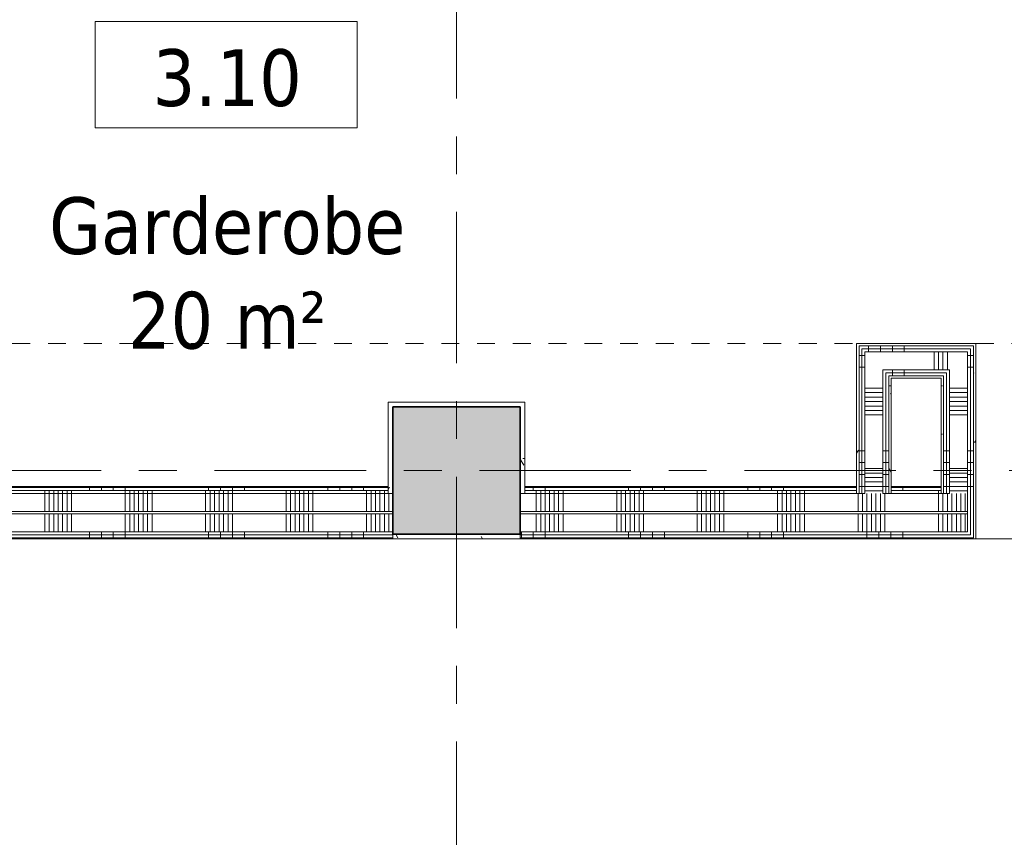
# Model space of a CAD drawing. Extents: x 3165 to 57695, y -7842 to 39081.
# Tile 129 of 248: x 35684 to 39815, y 28789 to 32220. Entities that reach past the tile are written whole.
import ezdxf

# ---------------------------------------------------------------- set-up
doc = ezdxf.new("R2010")
doc.units = 0
doc.header["$LTSCALE"] = 50
doc.linetypes.add('Onderlegger 3e verdieping$0$gestippeld-fijn', pattern=[3, 1.5, -1.5])
doc.linetypes.add('Onderlegger 3e verdieping$0$stramien', pattern=[22.225, 12.7, -3.175, 3.175, -3.175])
doc.layers.get('0').update_dxf_attribs({"linetype": 'CONTINUOUS'})
for name, color, linetype, lineweight in [('Onderlegger 3e verdieping$0$A-AREA-IDEN', 8, 'CONTINUOUS', 18), ('Onderlegger 3e verdieping$0$A-DETL', 8, 'CONTINUOUS', 18), ('Onderlegger 3e verdieping$0$A-FLOR-OTLN', 8, 'CONTINUOUS', 18), ('Onderlegger 3e verdieping$0$A-WALL-PATT', 8, 'CONTINUOUS', 50), ('Onderlegger 3e verdieping$0$I-WALL', 8, 'CONTINUOUS', 25), ('Onderlegger 3e verdieping$0$S-COLS', 8, 'CONTINUOUS', 18), ('Onderlegger 3e verdieping$0$S-GRID', 8, 'CONTINUOUS', 18)]:
    doc.layers.add(name, color=color, linetype=linetype, lineweight=lineweight)
doc.styles.add('Onderlegger 3e verdieping$0$Tahoma_1', font='TAHOMA.TTF', dxfattribs={"height": 238.040123})
pattern_1 = [(0, (0, 0), (406.4, 101.6), [33.528, -271.272, 33.528, -271.272, -1625.6]), (0, (0, 0), (406.4, 101.6), [-609.6, 33.528, -576.072, 33.528, -271.272, -711.2]), (0, (0, 0), (406.4, 101.6), [-1524, 33.528, -169.672, 33.528, -474.472]), (120, (152.4, 50.8), (-291.18818, 301.15272), [33.528, -271.272, 33.528, -271.272, -1625.6]), (120, (152.4, 50.8), (-291.18818, 301.15272), [-609.6, 33.528, -576.072, 33.528, -271.272, -711.2]), (120, (152.4, 50.8), (-291.18818, 301.15272), [-1524, 33.528, -169.672, 33.528, -474.472]), (240, (203.2, 254), (-115.21182, -402.75272), [33.528, -271.272, 33.528, -271.272, -1625.6]), (240, (203.2, 254), (-115.21182, -402.75272), [-609.6, 33.528, -576.072, 33.528, -271.272, -711.2]), (240, (203.2, 254), (-115.21182, -402.75272), [-1524, 33.528, -169.672, 33.528, -474.472])]
pattern_2 = [(90, (39738.43, 30041.2), (-500, -2e-12), []), (90, (39788.43, 30041.2), (-500, -2e-12), []), (90, (39838.43, 30041.2), (-500, -2e-12), []), (90, (39888.43, 30041.2), (-500, -2e-12), [])]
pattern_3 = [(90, (39538.43, 30041.2), (-337.5, -1e-12), []), (90, (39557.18, 30041.2), (-337.5, -1e-12), []), (90, (39575.93, 30041.2), (-337.5, -1e-12), []), (90, (39594.68, 30041.2), (-337.5, -1e-12), []), (90, (39613.43, 30041.2), (-337.5, -1e-12), []), (90, (39632.18, 30041.2), (-337.5, -1e-12), []), (90, (39650.93, 30041.2), (-337.5, -1e-12), [])]
pattern_4 = [(90, (34976.6, 30041.2), (-500, 2e-12), []), (90, (35026.6, 30041.2), (-500, 2e-12), []), (90, (35076.6, 30041.2), (-500, 2e-12), []), (90, (35126.6, 30041.2), (-500, 2e-12), [])]
pattern_5 = [(90, (34776.6, 30041.2), (-337.5, 1e-12), []), (90, (34795.35, 30041.2), (-337.5, 1e-12), []), (90, (34814.1, 30041.2), (-337.5, 1e-12), []), (90, (34832.85, 30041.2), (-337.5, 1e-12), []), (90, (34851.6, 30041.2), (-337.5, 1e-12), []), (90, (34870.35, 30041.2), (-337.5, 1e-12), []), (90, (34889.1, 30041.2), (-337.5, 1e-12), [])]
pattern_6 = [(270, (36394.93, 30860.7), (500, 2e-12), []), (270, (36344.93, 30860.7), (500, 2e-12), []), (270, (36294.93, 30860.7), (500, 2e-12), []), (270, (36244.93, 30860.7), (500, 2e-12), [])]
pattern_7 = [(180, (39695.3, 30760.95), (2e-12, -500), []), (180, (39695.3, 30810.95), (2e-12, -500), []), (180, (39695.3, 30860.95), (2e-12, -500), []), (180, (39695.3, 30910.95), (2e-12, -500), [])]
pattern_8 = [(180, (39340.3, 30760.95), (2e-12, -500), []), (180, (39340.3, 30810.95), (2e-12, -500), []), (180, (39340.3, 30860.95), (2e-12, -500), []), (180, (39340.3, 30910.95), (2e-12, -500), [])]

# ---------------------------------------------------------------- blocks, each defined once
blk = doc.blocks.new('Onderlegger 3e verdieping$0$00_KU ruimtetag groot - 00_KU ruimtetag groot-3653893-Plotview 3e Verdieping - schaal 1 op 100')
at = {"layer": 'Onderlegger 3e verdieping$0$A-AREA-IDEN'}
for p, q in [((5.5, 2.164), (-5.5, 2.164)), ((-5.5, 2.164), (-5.5, -2.302)), ((5.5, -2.302), (5.5, 2.164)), ((-5.5, -2.302), (5.5, -2.302))]:
    blk.add_line(p, q, dxfattribs=at)
blk = doc.blocks.new('Onderlegger 3e verdieping')
at = {"layer": 'Onderlegger 3e verdieping$0$A-WALL-PATT', "lineweight": 18}
h = blk.add_hatch(dxfattribs=at)
h.set_pattern_fill('FP_11', color=256, style=0, pattern_type=2)
h.set_pattern_definition(pattern_1)
h.paths.add_polyline_path([(41103.3, 30850.7), (41103.3, 30860.7), (40895.6, 30860.7), (40895.6, 30850.7), (41073.3, 30850.7)], flags=0)
h.paths.add_polyline_path([(39685.3, 30850.7), (39685.3, 30860.7), (39205.3, 30860.7), (39205.3, 30850.7), (39672.8, 30850.7)], flags=0)
h.paths.add_polyline_path([(33527.6, 30850.7), (33978.6, 30850.7), (33978.6, 30860.7), (33527.6, 30860.7)], flags=0)
h.paths.add_polyline_path([(32303.6, 30850.7), (32303.6, 30860.7), (32116.6, 30860.7), (32116.6, 30850.7), (32167.6, 30850.7)], flags=0)
h = blk.add_hatch(dxfattribs=at)
h.set_pattern_fill('FP_11', color=256, style=0, pattern_type=2)
h.set_pattern_definition(pattern_1)
h.paths.add_polyline_path([(39195.3, 30231.2), (39205.3, 30231.2), (39205.3, 30860.7), (39195.3, 30860.7), (39195.3, 30243.7)], flags=0)
h = blk.add_hatch(dxfattribs=at)
h.set_pattern_fill('FP_11', color=256, style=0, pattern_type=2)
h.set_pattern_definition(pattern_1)
h.paths.add_polyline_path([(39695.3, 30046.2), (39695.3, 30860.7), (39685.3, 30860.7), (39685.3, 30046.2)], flags=0)
h = blk.add_hatch(dxfattribs=at)
h.set_pattern_fill('FP_265', color=256, angle=-270, style=0, pattern_type=2)
h.set_pattern_definition(pattern_6)
h.paths.add_polyline_path([(39660.3, 30838.2), (39672.8, 30838.2), (39672.8, 30850.7), (39217.8, 30850.7), (39217.8, 30838.2), (39593.8, 30838.2)], flags=0)
h.paths.add_polyline_path([(40895.6, 30838.2), (41103.3, 30838.2), (41103.3, 30850.7), (40895.6, 30850.7)], flags=0)
h.paths.add_polyline_path([(33527.6, 30838.2), (33978.6, 30838.2), (33978.6, 30850.7), (33527.6, 30850.7)], flags=0)
h.paths.add_polyline_path([(32116.6, 30838.2), (32303.6, 30838.2), (32303.6, 30850.7), (32116.6, 30850.7)], flags=0)
h = blk.add_hatch(dxfattribs=at)
h.set_pattern_fill('FP_265', color=256, angle=-270, style=0, pattern_type=2)
h.set_pattern_definition(pattern_6)
h.paths.add_polyline_path([(41073.3, 30825.7), (41103.3, 30825.7), (41103.3, 30838.2), (40895.6, 30838.2), (40895.6, 30825.7)], flags=0)
h.paths.add_polyline_path([(39284.4, 30825.7), (39660.3, 30825.7), (39660.3, 30838.2), (39230.3, 30838.2), (39230.3, 30825.7)], flags=0)
h.paths.add_polyline_path([(33978.6, 30825.7), (33978.6, 30838.2), (33527.6, 30838.2), (33527.6, 30825.7), (33714.7, 30825.7)], flags=0)
h.paths.add_polyline_path([(32291.1, 30825.7), (32291.1, 30838.2), (32116.6, 30838.2), (32116.6, 30825.7), (32279.1, 30825.7)], flags=0)
h = blk.add_hatch(dxfattribs=at)
h.set_pattern_fill('FP_266', color=256, angle=-270, style=0, pattern_type=2)
h.set_pattern_definition([(270, (36594.93, 30860.7), (337.5, 1e-12), []), (270, (36576.18, 30860.7), (337.5, 1e-12), []), (270, (36557.43, 30860.7), (337.5, 1e-12), []), (270, (36538.68, 30860.7), (337.5, 1e-12), []), (270, (36519.93, 30860.7), (337.5, 1e-12), []), (270, (36501.18, 30860.7), (337.5, 1e-12), []), (270, (36482.43, 30860.7), (337.5, 1e-12), [])])
h.paths.add_polyline_path([(40895.6, 30750.7), (41103.3, 30750.7), (41103.3, 30825.7), (40895.6, 30825.7)], flags=0)
h.paths.add_polyline_path([(39340.3, 30750.7), (39585.3, 30750.7), (39585.3, 30825.7), (39305.3, 30825.7), (39305.3, 30750.7), (39317.8, 30750.7)], flags=0)
h.paths.add_polyline_path([(33978.6, 30750.7), (33978.6, 30825.7), (33527.6, 30825.7), (33527.6, 30750.7), (33903.6, 30750.7)], flags=0)
h.paths.add_polyline_path([(32279.1, 30750.7), (32279.1, 30825.7), (32116.6, 30825.7), (32116.6, 30750.7), (32229.1, 30750.7)], flags=0)
h = blk.add_hatch(dxfattribs=at)
h.set_pattern_fill('FP_274', color=256, angle=90, style=0, pattern_type=2)
h.set_pattern_definition(pattern_8)
h.paths.add_polyline_path([(39205.3, 30231.2), (39217.8, 30231.2), (39217.8, 30850.7), (39205.3, 30850.7), (39205.3, 30261.2)], flags=0)
h = blk.add_hatch(dxfattribs=at)
h.set_pattern_fill('FP_274', color=256, angle=90, style=0, pattern_type=2)
h.set_pattern_definition(pattern_8)
h.paths.add_polyline_path([(39217.8, 30231.2), (39230.3, 30231.2), (39230.3, 30838.2), (39217.8, 30838.2), (39217.8, 30261.2)], flags=0)
h = blk.add_hatch(dxfattribs=at)
h.set_pattern_fill('FP_275', color=256, angle=90, style=0, pattern_type=2)
h.set_pattern_definition([(180, (39340.3, 30560.95), (2e-12, -337.5), []), (180, (39340.3, 30579.7), (2e-12, -337.5), []), (180, (39340.3, 30598.45), (2e-12, -337.5), []), (180, (39340.3, 30617.2), (2e-12, -337.5), []), (180, (39340.3, 30635.95), (2e-12, -337.5), []), (180, (39340.3, 30654.7), (2e-12, -337.5), []), (180, (39340.3, 30673.45), (2e-12, -337.5), [])])
h.paths.add_polyline_path([(39305.3, 30231.2), (39305.3, 30825.7), (39230.3, 30825.7), (39230.3, 30231.2), (39284.4, 30231.2)], flags=0)
h = blk.add_hatch(dxfattribs=at)
h.set_pattern_fill('FP_270', color=256, angle=90, style=0, pattern_type=2)
h.set_pattern_definition([(180, (39695.3, 30560.95), (2e-12, -337.5), []), (180, (39695.3, 30579.7), (2e-12, -337.5), []), (180, (39695.3, 30598.45), (2e-12, -337.5), []), (180, (39695.3, 30617.2), (2e-12, -337.5), []), (180, (39695.3, 30635.95), (2e-12, -337.5), []), (180, (39695.3, 30654.7), (2e-12, -337.5), []), (180, (39695.3, 30673.45), (2e-12, -337.5), [])])
h.paths.add_polyline_path([(39660.3, 30231.2), (39660.3, 30825.7), (39585.3, 30825.7), (39585.3, 30231.2), (39593.8, 30231.2)], flags=0)
h = blk.add_hatch(dxfattribs=at)
h.set_pattern_fill('FP_269', color=256, angle=90, style=0, pattern_type=2)
h.set_pattern_definition(pattern_7)
h.paths.add_polyline_path([(39672.8, 30071.2), (39672.8, 30838.2), (39660.3, 30838.2), (39660.3, 30071.2)], flags=0)
h = blk.add_hatch(dxfattribs=at)
h.set_pattern_fill('FP_269', color=256, angle=90, style=0, pattern_type=2)
h.set_pattern_definition(pattern_7)
h.paths.add_polyline_path([(39672.8, 30058.7), (39685.3, 30058.7), (39685.3, 30850.7), (39672.8, 30850.7), (39672.8, 30071.2)], flags=0)
h = blk.add_hatch(dxfattribs=at)
h.set_pattern_fill('FP_265', color=256, angle=-270, style=0, pattern_type=2)
h.set_pattern_definition(pattern_6)
h.paths.add_polyline_path([(40995.1, 30738.2), (41103.3, 30738.2), (41103.3, 30750.7), (40995.1, 30750.7)], flags=0)
h.paths.add_polyline_path([(40895.6, 30738.2), (40920.1, 30738.2), (40920.1, 30750.7), (40895.6, 30750.7)], flags=0)
h.paths.add_polyline_path([(39317.8, 30738.2), (39572.8, 30738.2), (39572.8, 30750.7), (39317.8, 30750.7)], flags=0)
h.paths.add_polyline_path([(33903.6, 30738.2), (33903.6, 30750.7), (33602.6, 30750.7), (33602.6, 30738.2), (33714.7, 30738.2)], flags=0)
h.paths.add_polyline_path([(32229.1, 30738.2), (32229.1, 30750.7), (32116.6, 30750.7), (32116.6, 30738.2), (32167.6, 30738.2)], flags=0)
h = blk.add_hatch(dxfattribs=at)
h.set_pattern_fill('FP_265', color=256, angle=-270, style=0, pattern_type=2)
h.set_pattern_definition(pattern_6)
h.paths.add_polyline_path([(40920.1, 30725.7), (40920.1, 30738.2), (40895.6, 30738.2), (40895.6, 30725.7)], flags=0)
h.paths.add_polyline_path([(41103.3, 30725.7), (41103.3, 30738.2), (40995.1, 30738.2), (40995.1, 30725.7), (41073.3, 30725.7)], flags=0)
h.paths.add_polyline_path([(39550.3, 30725.7), (39560.3, 30725.7), (39560.3, 30738.2), (39330.3, 30738.2), (39330.3, 30725.7), (39340.3, 30725.7)], flags=0)
h.paths.add_polyline_path([(33714.7, 30725.7), (33903.6, 30725.7), (33903.6, 30738.2), (33602.6, 30738.2), (33602.6, 30725.7)], flags=0)
h.paths.add_polyline_path([(32229.1, 30725.7), (32229.1, 30738.2), (32116.6, 30738.2), (32116.6, 30725.7), (32167.6, 30725.7)], flags=0)
h = blk.add_hatch(dxfattribs=at)
h.set_pattern_fill('FP_274', color=256, angle=90, style=0, pattern_type=2)
h.set_pattern_definition(pattern_8)
h.paths.add_polyline_path([(39305.3, 30231.2), (39317.8, 30231.2), (39317.8, 30750.7), (39305.3, 30750.7), (39305.3, 30261.2)], flags=0)
h = blk.add_hatch(dxfattribs=at)
h.set_pattern_fill('FP_274', color=256, angle=90, style=0, pattern_type=2)
h.set_pattern_definition(pattern_8)
h.paths.add_polyline_path([(39317.8, 30231.2), (39330.3, 30231.2), (39330.3, 30738.2), (39317.8, 30738.2), (39317.8, 30261.2)], flags=0)
h = blk.add_hatch(dxfattribs=at)
h.set_pattern_fill('FP_269', color=256, angle=90, style=0, pattern_type=2)
h.set_pattern_definition(pattern_7)
h.paths.add_polyline_path([(39560.3, 30231.2), (39572.8, 30231.2), (39572.8, 30738.2), (39560.3, 30738.2), (39560.3, 30261.2)], flags=0)
h = blk.add_hatch(dxfattribs=at)
h.set_pattern_fill('FP_269', color=256, angle=90, style=0, pattern_type=2)
h.set_pattern_definition(pattern_7)
h.paths.add_polyline_path([(39572.8, 30231.2), (39585.3, 30231.2), (39585.3, 30750.7), (39572.8, 30750.7), (39572.8, 30261.2)], flags=0)
h = blk.add_hatch(dxfattribs=at)
h.set_pattern_fill('FP_11', color=256, style=0, pattern_type=2)
h.set_pattern_definition(pattern_1)
h.paths.add_polyline_path([(41073.3, 30715.7), (41103.3, 30715.7), (41103.3, 30725.7), (40995.1, 30725.7), (40995.1, 30715.7)], flags=0)
h.paths.add_polyline_path([(40895.6, 30715.7), (40920.1, 30715.7), (40920.1, 30725.7), (40895.6, 30725.7)], flags=0)
h.paths.add_polyline_path([(39550.3, 30715.7), (39550.3, 30725.7), (39340.3, 30725.7), (39340.3, 30715.7)], flags=0)
h.paths.add_polyline_path([(33903.6, 30715.7), (33903.6, 30725.7), (33602.6, 30725.7), (33602.6, 30715.7), (33714.7, 30715.7)], flags=0)
h.paths.add_polyline_path([(32116.6, 30715.7), (32229.1, 30715.7), (32229.1, 30725.7), (32116.6, 30725.7)], flags=0)
h = blk.add_hatch(dxfattribs=at)
h.set_pattern_fill('FP_11', color=256, style=0, pattern_type=2)
h.set_pattern_definition(pattern_1)
h.paths.add_polyline_path([(39330.3, 30231.2), (39340.3, 30231.2), (39340.3, 30725.7), (39330.3, 30725.7), (39330.3, 30261.2)], flags=0)
h = blk.add_hatch(dxfattribs=at)
h.set_pattern_fill('FP_11', color=256, style=0, pattern_type=2)
h.set_pattern_definition(pattern_1)
h.paths.add_polyline_path([(39550.3, 30231.2), (39560.3, 30231.2), (39560.3, 30725.7), (39550.3, 30725.7), (39550.3, 30243.7)], flags=0)
h = blk.add_hatch(dxfattribs=at)
h.set_pattern_fill('FP_11', color=256, style=0, pattern_type=2)
h.set_pattern_definition(pattern_1)
h.paths.add_polyline_path([(37229.6, 30231.2), (37249.6, 30231.2), (37249.6, 30615.2), (37229.6, 30615.2), (37229.6, 30243.7)], flags=0)
h = blk.add_hatch(dxfattribs=at)
h.set_pattern_fill('FP_11', color=256, style=0, pattern_type=2)
h.set_pattern_definition(pattern_1)
h.paths.add_polyline_path([(37783.6, 30231.2), (37803.6, 30231.2), (37803.6, 30615.2), (37783.6, 30615.2), (37783.6, 30243.7)], flags=0)
h = blk.add_hatch(dxfattribs=at)
h.set_pattern_fill('FP_11', color=256, style=0, pattern_type=2)
h.set_pattern_definition(pattern_1)
h.paths.add_polyline_path([(33990.6, 30256.2), (37229.6, 30256.2), (37229.6, 30261.2), (33990.6, 30261.2)], flags=0)
h.paths.add_polyline_path([(33903.6, 30256.2), (33903.6, 30261.2), (33602.6, 30261.2), (33602.6, 30256.2), (33714.7, 30256.2)], flags=0)
h = blk.add_hatch(dxfattribs=at)
h.set_pattern_fill('FP_263', color=256, angle=90, style=0, pattern_type=2)
h.set_pattern_definition(pattern_4)
h.paths.add_polyline_path([(33978.6, 30243.7), (37229.6, 30243.7), (37229.6, 30256.2), (33978.6, 30256.2)], flags=0)
h.paths.add_polyline_path([(33714.7, 30243.7), (33903.6, 30243.7), (33903.6, 30256.2), (33602.6, 30256.2), (33602.6, 30243.7)], flags=0)
h = blk.add_hatch(dxfattribs=at)
h.set_pattern_fill('FP_264', color=256, angle=90, style=0, pattern_type=2)
h.set_pattern_definition(pattern_5)
h.paths.add_polyline_path([(33978.6, 30231.2), (37229.6, 30231.2), (37229.6, 30243.7), (33978.6, 30243.7)], flags=0)
h.paths.add_polyline_path([(33602.6, 30231.2), (33903.6, 30231.2), (33903.6, 30243.7), (33602.6, 30243.7)], flags=0)
h = blk.add_hatch(dxfattribs=at)
h.set_pattern_fill('FP_11', color=256, style=0, pattern_type=2)
h.set_pattern_definition(pattern_1)
h.paths.add_polyline_path([(40995.1, 30256.2), (41078.3, 30256.2), (41078.3, 30261.2), (40995.1, 30261.2)], flags=0)
h.paths.add_polyline_path([(39195.3, 30256.2), (39195.3, 30261.2), (37803.6, 30261.2), (37803.6, 30256.2), (38975, 30256.2)], flags=0)
h.paths.add_polyline_path([(39340.3, 30256.2), (39550.3, 30256.2), (39550.3, 30261.2), (39340.3, 30261.2)], flags=0)
h = blk.add_hatch(dxfattribs=at)
h.set_pattern_fill('FP_261', color=256, angle=90, style=0, pattern_type=2)
h.set_pattern_definition(pattern_2)
h.paths.add_polyline_path([(41090.8, 30243.7), (41090.8, 30256.2), (40995.1, 30256.2), (40995.1, 30243.7)], flags=0)
h.paths.add_polyline_path([(38975, 30243.7), (39195.3, 30243.7), (39195.3, 30256.2), (37803.6, 30256.2), (37803.6, 30243.7)], flags=0)
h.paths.add_polyline_path([(39340.3, 30243.7), (39550.3, 30243.7), (39550.3, 30256.2), (39340.3, 30256.2)], flags=0)
h = blk.add_hatch(dxfattribs=at)
h.set_pattern_fill('FP_262', color=256, angle=90, style=0, pattern_type=2)
h.set_pattern_definition(pattern_3)
h.paths.add_polyline_path([(41103.3, 30231.2), (41103.3, 30243.7), (40995.1, 30243.7), (40995.1, 30231.2)], flags=0)
h.paths.add_polyline_path([(38975, 30231.2), (39195.3, 30231.2), (39195.3, 30243.7), (37803.6, 30243.7), (37803.6, 30231.2)], flags=0)
h.paths.add_polyline_path([(39340.3, 30231.2), (39550.3, 30231.2), (39550.3, 30243.7), (39340.3, 30243.7)], flags=0)
h = blk.add_hatch(dxfattribs=at)
h.set_pattern_fill('FP_264', color=256, angle=90, style=0, pattern_type=2)
h.set_pattern_definition(pattern_5)
h.paths.add_polyline_path([(34024.1, 30156.2), (37249.6, 30156.2), (37249.6, 30231.2), (33527.6, 30231.2), (33527.6, 30156.2)], flags=0)
h = blk.add_hatch(dxfattribs=at)
h.set_pattern_fill('FP_262', color=256, angle=90, style=0, pattern_type=2)
h.set_pattern_definition(pattern_3)
h.paths.add_polyline_path([(41141, 30156.2), (41178.3, 30156.2), (41178.3, 30231.2), (40920.1, 30231.2), (40920.1, 30156.2)], flags=0)
h.paths.add_polyline_path([(39593.8, 30156.2), (39660.3, 30156.2), (39660.3, 30231.2), (37783.6, 30231.2), (37783.6, 30156.2), (38975, 30156.2)], flags=0)
h = blk.add_hatch(dxfattribs=at)
h.set_pattern_fill('FP_264', color=256, angle=90, style=0, pattern_type=2)
h.set_pattern_definition(pattern_5)
h.paths.add_polyline_path([(33527.6, 30071.2), (37249.6, 30071.2), (37249.6, 30146.2), (33527.6, 30146.2)], flags=0)
h = blk.add_hatch(dxfattribs=at)
h.set_pattern_fill('FP_262', color=256, angle=90, style=0, pattern_type=2)
h.set_pattern_definition(pattern_3)
h.paths.add_polyline_path([(41141, 30071.2), (41263.3, 30071.2), (41263.3, 30146.2), (40920.1, 30146.2), (40920.1, 30071.2)], flags=0)
h.paths.add_polyline_path([(39593.8, 30071.2), (39660.3, 30071.2), (39660.3, 30146.2), (37783.6, 30146.2), (37783.6, 30071.2), (38975, 30071.2)], flags=0)
h = blk.add_hatch(dxfattribs=at)
h.set_pattern_fill('FP_263', color=256, angle=90, style=0, pattern_type=2)
h.set_pattern_definition(pattern_4)
h.paths.add_polyline_path([(33527.6, 30058.7), (37249.6, 30058.7), (37249.6, 30071.2), (33527.6, 30071.2)], flags=0)
h = blk.add_hatch(dxfattribs=at)
h.set_pattern_fill('FP_263', color=256, angle=90, style=0, pattern_type=2)
h.set_pattern_definition(pattern_4)
h.paths.add_polyline_path([(33527.6, 30046.2), (37249.6, 30046.2), (37249.6, 30058.7), (33527.6, 30058.7)], flags=0)
h = blk.add_hatch(dxfattribs=at)
h.set_pattern_fill('FP_11', color=256, style=0, pattern_type=2)
h.set_pattern_definition(pattern_1)
h.paths.add_polyline_path([(33527.6, 30041.2), (37249.6, 30041.2), (37249.6, 30046.2), (33527.6, 30046.2)], flags=0)
h = blk.add_hatch(dxfattribs=at)
h.set_pattern_fill('FP_11', color=256, style=0, pattern_type=2)
h.set_pattern_definition(pattern_1)
h.paths.add_polyline_path([(37783.6, 30041.2), (37783.6, 30061.2), (37249.6, 30061.2), (37249.6, 30041.2), (37737.3, 30041.2)], flags=0)
h = blk.add_hatch(dxfattribs=at)
h.set_pattern_fill('FP_261', color=256, angle=90, style=0, pattern_type=2)
h.set_pattern_definition(pattern_2)
h.paths.add_polyline_path([(41275.8, 30058.7), (41275.8, 30071.2), (40920.1, 30071.2), (40920.1, 30058.7), (41141, 30058.7)], flags=0)
h.paths.add_polyline_path([(39672.8, 30058.7), (39672.8, 30071.2), (37783.6, 30071.2), (37783.6, 30058.7), (39593.8, 30058.7)], flags=0)
h = blk.add_hatch(dxfattribs=at)
h.set_pattern_fill('FP_261', color=256, angle=90, style=0, pattern_type=2)
h.set_pattern_definition(pattern_2)
h.paths.add_polyline_path([(41141, 30046.2), (41288.3, 30046.2), (41288.3, 30058.7), (40920.1, 30058.7), (40920.1, 30046.2)], flags=0)
h.paths.add_polyline_path([(39685.3, 30046.2), (39685.3, 30058.7), (37783.6, 30058.7), (37783.6, 30046.2), (39593.8, 30046.2)], flags=0)
h = blk.add_hatch(dxfattribs=at)
h.set_pattern_fill('FP_11', color=256, style=0, pattern_type=2)
h.set_pattern_definition(pattern_1)
h.paths.add_polyline_path([(41141, 30041.2), (41293.3, 30041.2), (41293.3, 30046.2), (40920.1, 30046.2), (40920.1, 30041.2)], flags=0)
h.paths.add_polyline_path([(39695.3, 30041.2), (39695.3, 30046.2), (37783.6, 30046.2), (37783.6, 30041.2), (39593.8, 30041.2)], flags=0)
at = {"layer": 'Onderlegger 3e verdieping$0$S-COLS', "lineweight": 5}
blk.add_hatch(color=256, dxfattribs=at).paths.add_polyline_path([(37783.6, 30061.2), (37783.6, 30595.2), (37249.6, 30595.2), (37249.6, 30061.2), (37737.3, 30061.2)], flags=0)
at = {"layer": 'Onderlegger 3e verdieping$0$A-DETL', "linetype": 'Onderlegger 3e verdieping$0$gestippeld-fijn'}
for p, q in [((34003.1, 30860.7), (39195.3, 30860.7)), ((39695.3, 30861.2), (40895.6, 30861.2)), ((39695.3, 30041.2), (40895.6, 30041.2))]:
    blk.add_line(p, q, dxfattribs=at)
at = {"layer": 'Onderlegger 3e verdieping$0$A-FLOR-OTLN'}
for p, q in [((40895.6, 30041.2), (39695.3, 30041.2)), ((39695.3, 30041.2), (40895.6, 30041.2))]:
    blk.add_line(p, q, dxfattribs=at)
at = {"layer": 'Onderlegger 3e verdieping$0$I-WALL', "lineweight": 18}
for p, q in [((39695.3, 30860.7), (39195.3, 30860.7)), ((39195.3, 30860.7), (39195.3, 30231.2)), ((39695.3, 30041.2), (39695.3, 30860.7)), ((39685.3, 30850.7), (39205.3, 30850.7)), ((39205.3, 30231.2), (39205.3, 30850.7)), ((39672.8, 30838.2), (39217.8, 30838.2)), ((39217.8, 30231.2), (39217.8, 30838.2)), ((39660.3, 30825.7), (39230.3, 30825.7)), ((39230.3, 30231.2), (39230.3, 30825.7)), ((39660.3, 30071.2), (39660.3, 30825.7)), ((39672.8, 30058.7), (39672.8, 30838.2)), ((39685.3, 30046.2), (39685.3, 30850.7)), ((39585.3, 30750.7), (39305.3, 30750.7)), ((39305.3, 30231.2), (39305.3, 30750.7)), ((39572.8, 30738.2), (39317.8, 30738.2)), ((39317.8, 30231.2), (39317.8, 30738.2)), ((39572.8, 30231.2), (39572.8, 30738.2)), ((39585.3, 30231.2), (39585.3, 30750.7)), ((39560.3, 30725.7), (39330.3, 30725.7)), ((39330.3, 30231.2), (39330.3, 30725.7)), ((39340.3, 30715.7), (39550.3, 30715.7)), ((39340.3, 30231.2), (39340.3, 30715.7)), ((39550.3, 30715.7), (39550.3, 30231.2)), ((39560.3, 30231.2), (39560.3, 30725.7)), ((37229.6, 30615.2), (37229.6, 30231.2)), ((37803.6, 30615.2), (37229.6, 30615.2)), ((37803.6, 30231.2), (37803.6, 30615.2)), ((37249.6, 30595.2), (37783.6, 30595.2)), ((37249.6, 30595.2), (37249.6, 30041.2)), ((37783.6, 30595.2), (37783.6, 30041.2)), ((37229.6, 30256.2), (33978.6, 30256.2)), ((37229.6, 30243.7), (33978.6, 30243.7)), ((37229.6, 30261.2), (33990.6, 30261.2)), ((39195.3, 30261.2), (37803.6, 30261.2)), ((37803.6, 30256.2), (39195.3, 30256.2)), ((37803.6, 30243.7), (39195.3, 30243.7)), ((39550.3, 30261.2), (39340.3, 30261.2)), ((39340.3, 30256.2), (39550.3, 30256.2)), ((39340.3, 30243.7), (39550.3, 30243.7)), ((37249.6, 30231.2), (33978.6, 30231.2)), ((37803.6, 30231.2), (37783.6, 30231.2)), ((39230.3, 30231.2), (37803.6, 30231.2)), ((39340.3, 30231.2), (39305.3, 30231.2)), ((39585.3, 30231.2), (39340.3, 30231.2)), ((37249.6, 30156.2), (33527.6, 30156.2)), ((37783.6, 30156.2), (39660.3, 30156.2)), ((37249.6, 30146.2), (33527.6, 30146.2)), ((37783.6, 30146.2), (39660.3, 30146.2)), ((33503.1, 30041.2), (39695.3, 30041.2)), ((37249.6, 30071.2), (33527.6, 30071.2)), ((37249.6, 30058.7), (33527.6, 30058.7)), ((37249.6, 30046.2), (33527.6, 30046.2)), ((37783.6, 30061.2), (37249.6, 30061.2)), ((37783.6, 30071.2), (39660.3, 30071.2)), ((37783.6, 30041.2), (37783.6, 30061.2)), ((37783.6, 30058.7), (39672.8, 30058.7)), ((37783.6, 30046.2), (39685.3, 30046.2))]:
    blk.add_line(p, q, dxfattribs=at)
at = {"layer": 'Onderlegger 3e verdieping$0$S-COLS', "lineweight": 35}
for p, q in [((37783.6, 30595.2), (37249.6, 30595.2)), ((37249.6, 30595.2), (37249.6, 30061.2)), ((37783.6, 30061.2), (37783.6, 30595.2)), ((37249.6, 30061.2), (37783.6, 30061.2))]:
    blk.add_line(p, q, dxfattribs=at)
at = {"layer": 'Onderlegger 3e verdieping$0$S-GRID', "linetype": 'Onderlegger 3e verdieping$0$stramien'}
for p, q in [((37516.6, 38080.6), (37516.6, 989.5)), ((3164.6, 30328.2), (56107.8, 30328.2))]:
    blk.add_line(p, q, dxfattribs=at)
at = {"layer": 'Onderlegger 3e verdieping$0$A-AREA-IDEN', "xscale": 99.99999999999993, "yscale": 99.99999999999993, "zscale": 99.99999999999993}
blk.add_blockref('Onderlegger 3e verdieping$0$00_KU ruimtetag groot - 00_KU ruimtetag groot-3653893-Plotview 3e Verdieping - schaal 1 op 100', (36550.3, 31996.8), dxfattribs=at)
at = {"layer": 'Onderlegger 3e verdieping$0$A-AREA-IDEN', "char_height": 238.04, "attachment_point": 2, "line_spacing_factor": 1.000232, "style": 'Onderlegger 3e verdieping$0$Tahoma_1'}
for s, insert, width in [('3.10', (36554.9, 32096.1), 768), ('Garderobe\\P20 m²', (36554.9, 31475), 1809)]:
    blk.add_mtext(s, dxfattribs=dict(at, insert=insert, width=width))

msp = doc.modelspace()

# ---------------------------------------------------------------- block references
msp.add_blockref('Onderlegger 3e verdieping', (0, 0))

doc.saveas('drawing.dxf')
